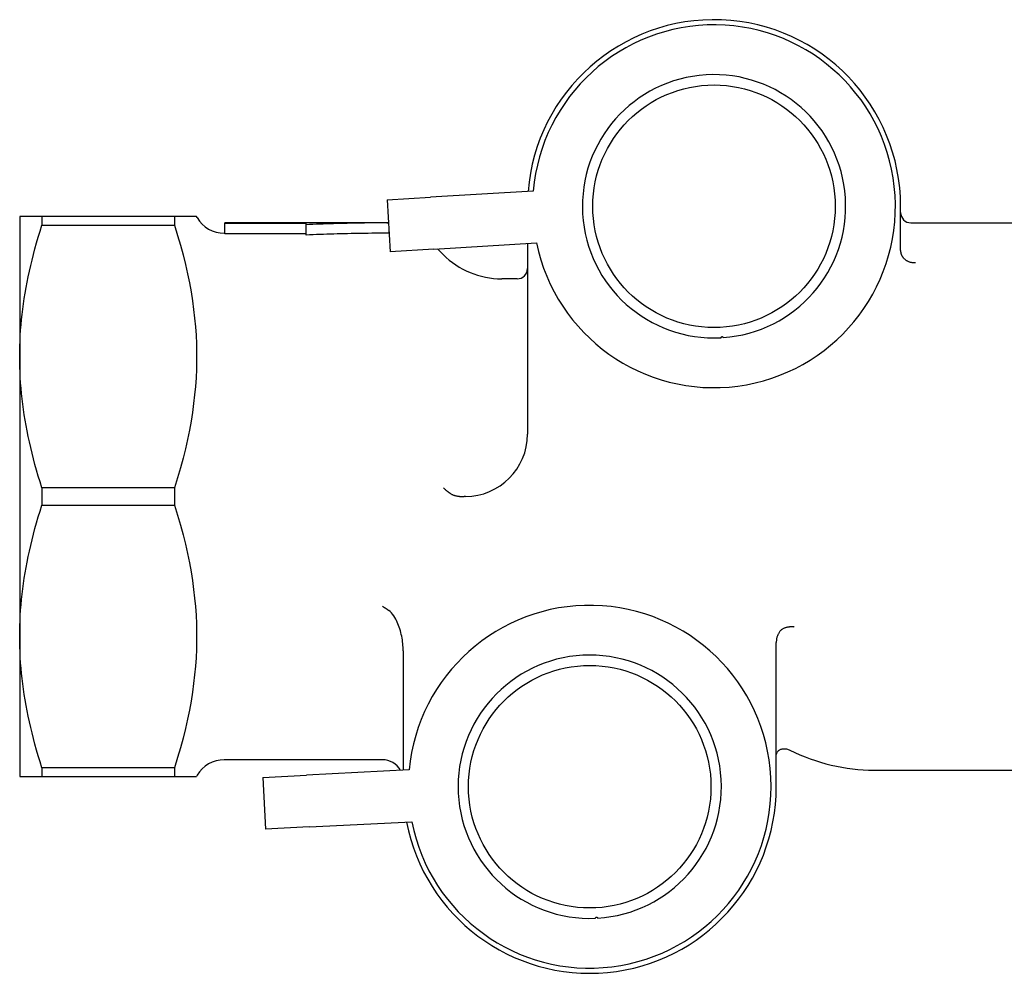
# Model space of a CAD drawing. Header units: millimetres. Extents: x 232 to 500, y 63 to 444.
# Tile 2 of 11: x 232 to 279, y 389 to 435. Entities that reach past the tile are written whole.
import ezdxf

# ---------------------------------------------------------------- set-up
doc = ezdxf.new("R2010")
doc.units = ezdxf.units.MM
doc.layers.add('Detail', color=2, linetype='Continuous')

msp = doc.modelspace()

# ---------------------------------------------------------------- linework, layer by layer
at = {"layer": 'Detail'}
for p, q in [((256.472, 427.1), (251.517, 426.803)), ((249.42, 426.677), (251.517, 426.803)), ((249.42, 426.677), (249.57, 424.181)), ((274.192, 424.241), (274.192, 426.372)), ((232.764, 425.872), (231.692, 425.872)), ((231.692, 425.872), (231.692, 419.122)), ((239.158, 425.872), (232.764, 425.872)), ((232.764, 425.872), (232.764, 425.46)), ((240.23, 425.872), (239.158, 425.872)), ((239.158, 425.872), (239.158, 425.46)), ((240.259, 425.822), (240.23, 425.872)), ((232.764, 425.46), (239.158, 425.46)), ((241.591, 425.546), (241.591, 425.571)), ((249.399, 425.571), (241.591, 425.571)), ((245.511, 425.546), (241.591, 425.546)), ((241.591, 425.047), (241.591, 425.546)), ((245.511, 425.48), (245.511, 425.546)), ((245.511, 424.983), (245.511, 425.48)), ((249.511, 425.071), (249.511, 425.171)), ((274.692, 425.571), (286.184, 425.571)), ((241.591, 425.072), (241.558, 425.072)), ((245.511, 425.047), (241.591, 425.047)), ((249.517, 425.072), (249.511, 425.072)), ((251.666, 424.307), (249.57, 424.181)), ((251.666, 424.307), (256.622, 424.605)), ((252.12, 424.043), (251.846, 424.318)), ((256.192, 424.579), (256.192, 415.372)), ((255.692, 422.872), (254.949, 422.872)), ((231.692, 419.122), (231.692, 405.622)), ((239.158, 412.783), (232.764, 412.783)), ((232.764, 412.783), (232.764, 411.96)), ((239.158, 412.783), (239.158, 411.96)), ((232.764, 411.96), (239.158, 411.96)), ((231.692, 405.622), (231.692, 398.872)), ((268.195, 398.372), (268.195, 405.334)), ((250.195, 404.926), (250.195, 399.164)), ((249.195, 399.672), (241.558, 399.672)), ((239.158, 399.283), (232.764, 399.283)), ((232.764, 399.283), (232.764, 398.872)), ((239.158, 399.283), (239.158, 398.872)), ((250.482, 399.179), (245.524, 398.926)), ((272.911, 399.172), (282.531, 399.172)), ((231.692, 398.872), (232.764, 398.872)), ((232.764, 398.872), (239.158, 398.872)), ((239.158, 398.872), (240.23, 398.872)), ((240.259, 398.922), (240.23, 398.872)), ((243.427, 398.819), (245.524, 398.926)), ((243.427, 398.819), (243.554, 396.322)), ((245.651, 396.429), (250.61, 396.682)), ((245.651, 396.429), (243.554, 396.322))]:
    msp.add_line(p, q, dxfattribs=at)
at = {"layer": 'Detail', "flags": 128}
for points in [[(231.692, 419.122), (231.694, 419.377), (231.699, 419.631), (231.709, 419.886), (231.721, 420.14), (231.738, 420.394), (231.758, 420.648), (231.782, 420.903), (231.809, 421.158), (231.84, 421.414), (231.875, 421.67), (231.913, 421.928), (231.955, 422.187), (232.001, 422.448), (232.051, 422.71), (232.104, 422.973), (232.161, 423.239), (232.222, 423.507), (232.287, 423.778), (232.356, 424.05), (232.429, 424.326), (232.507, 424.605), (232.588, 424.886), (232.674, 425.171), (232.764, 425.46)], [(239.158, 425.46), (239.309, 424.969), (239.447, 424.491), (239.573, 424.024), (239.686, 423.566), (239.787, 423.118), (239.878, 422.677), (239.957, 422.243), (240.026, 421.815), (240.084, 421.392), (240.133, 420.974), (240.171, 420.558), (240.2, 420.146), (240.219, 419.735), (240.229, 419.326), (240.229, 418.917), (240.219, 418.508), (240.2, 418.097), (240.171, 417.685), (240.133, 417.269), (240.084, 416.851), (240.026, 416.428), (239.957, 416), (239.878, 415.566), (239.787, 415.126), (239.686, 414.677), (239.573, 414.219), (239.447, 413.752), (239.309, 413.274), (239.158, 412.783)], [(249.487, 425.571), (249.321, 425.571), (249.155, 425.57), (248.99, 425.569), (248.824, 425.568), (248.658, 425.566), (248.493, 425.565), (248.327, 425.562), (248.161, 425.56), (247.996, 425.557), (247.83, 425.554), (247.664, 425.551), (247.499, 425.547), (247.333, 425.543), (247.167, 425.539), (247.002, 425.534), (246.836, 425.529), (246.67, 425.524), (246.505, 425.519), (246.339, 425.513), (246.173, 425.507), (246.008, 425.501), (245.842, 425.494), (245.676, 425.487), (245.511, 425.48)], [(249.399, 425.571), (249.402, 425.571), (249.406, 425.571), (249.41, 425.571), (249.413, 425.571), (249.417, 425.571), (249.421, 425.571), (249.424, 425.571), (249.428, 425.571), (249.432, 425.571), (249.435, 425.571), (249.439, 425.571), (249.443, 425.571), (249.446, 425.571), (249.45, 425.571), (249.454, 425.571), (249.457, 425.571), (249.461, 425.571), (249.465, 425.571), (249.468, 425.571), (249.472, 425.571), (249.476, 425.571), (249.479, 425.571), (249.483, 425.571), (249.487, 425.571)], [(249.511, 425.071), (249.344, 425.071), (249.177, 425.071), (249.011, 425.07), (248.844, 425.068), (248.677, 425.067), (248.511, 425.065), (248.344, 425.063), (248.177, 425.061), (248.011, 425.058), (247.844, 425.055), (247.677, 425.052), (247.511, 425.048), (247.344, 425.044), (247.177, 425.04), (247.011, 425.036), (246.844, 425.031), (246.677, 425.026), (246.511, 425.021), (246.344, 425.016), (246.177, 425.01), (246.011, 425.004), (245.844, 424.997), (245.677, 424.99), (245.511, 424.983)], [(274.192, 424.241), (274.192, 424.224), (274.193, 424.208), (274.194, 424.192), (274.196, 424.176), (274.198, 424.16), (274.201, 424.144), (274.204, 424.128), (274.207, 424.112), (274.211, 424.096), (274.216, 424.08), (274.221, 424.065), (274.226, 424.049), (274.232, 424.034), (274.238, 424.019), (274.245, 424.004), (274.252, 423.99), (274.26, 423.975), (274.268, 423.961), (274.277, 423.947), (274.286, 423.934), (274.295, 423.921), (274.305, 423.908), (274.315, 423.895), (274.325, 423.882)], [(274.905, 423.644), (274.883, 423.641), (274.861, 423.64), (274.838, 423.64), (274.815, 423.64), (274.791, 423.642), (274.767, 423.645), (274.743, 423.648), (274.718, 423.653), (274.693, 423.659), (274.668, 423.666), (274.643, 423.673), (274.617, 423.682), (274.592, 423.693), (274.566, 423.704), (274.541, 423.716), (274.515, 423.73), (274.49, 423.745), (274.465, 423.761), (274.44, 423.778), (274.416, 423.797), (274.392, 423.817), (274.369, 423.837), (274.347, 423.859), (274.325, 423.882)], [(265.53, 420.031), (265.53, 420.036), (265.53, 420.042), (265.532, 420.047), (265.534, 420.053), (265.536, 420.059), (265.54, 420.064), (265.544, 420.068), (265.549, 420.073), (265.555, 420.077), (265.562, 420.08), (265.569, 420.082), (265.576, 420.083), (265.584, 420.083), (265.592, 420.082), (265.599, 420.079), (265.605, 420.076), (265.611, 420.073), (265.615, 420.068), (265.619, 420.064), (265.623, 420.059), (265.625, 420.053), (265.627, 420.048), (265.629, 420.042), (265.629, 420.037)], [(232.764, 412.783), (232.674, 413.072), (232.588, 413.357), (232.507, 413.639), (232.429, 413.917), (232.356, 414.193), (232.287, 414.466), (232.222, 414.736), (232.161, 415.004), (232.104, 415.27), (232.051, 415.533), (232.001, 415.795), (231.955, 416.056), (231.913, 416.315), (231.875, 416.573), (231.84, 416.829), (231.809, 417.085), (231.782, 417.341), (231.758, 417.595), (231.738, 417.849), (231.721, 418.103), (231.709, 418.358), (231.699, 418.612), (231.694, 418.866), (231.692, 419.122)], [(252.499, 412.499), (252.481, 412.509), (252.464, 412.52), (252.447, 412.531), (252.43, 412.543), (252.414, 412.554), (252.397, 412.566), (252.381, 412.577), (252.365, 412.589), (252.349, 412.601), (252.333, 412.613), (252.318, 412.625), (252.302, 412.637), (252.287, 412.65), (252.273, 412.662), (252.258, 412.674), (252.244, 412.687), (252.23, 412.699), (252.216, 412.712), (252.203, 412.724), (252.19, 412.737), (252.177, 412.75), (252.164, 412.762), (252.152, 412.775), (252.14, 412.787)], [(252.499, 412.499), (252.522, 412.485), (252.546, 412.472), (252.571, 412.46), (252.596, 412.45), (252.622, 412.44), (252.648, 412.431), (252.674, 412.422), (252.7, 412.415), (252.727, 412.408), (252.754, 412.402), (252.781, 412.396), (252.808, 412.391), (252.835, 412.387), (252.862, 412.384), (252.89, 412.38), (252.917, 412.378), (252.945, 412.375), (252.972, 412.374), (253, 412.372), (253.028, 412.371), (253.055, 412.371), (253.083, 412.371), (253.11, 412.371), (253.138, 412.371)], [(231.692, 405.622), (231.694, 405.877), (231.699, 406.131), (231.709, 406.386), (231.721, 406.64), (231.738, 406.894), (231.758, 407.148), (231.782, 407.403), (231.809, 407.658), (231.84, 407.914), (231.875, 408.17), (231.913, 408.428), (231.955, 408.687), (232.001, 408.948), (232.051, 409.21), (232.104, 409.473), (232.161, 409.739), (232.222, 410.007), (232.287, 410.278), (232.356, 410.55), (232.429, 410.826), (232.507, 411.105), (232.588, 411.386), (232.674, 411.671), (232.764, 411.96)], [(239.158, 411.96), (239.309, 411.469), (239.447, 410.991), (239.573, 410.524), (239.686, 410.066), (239.787, 409.618), (239.878, 409.177), (239.957, 408.743), (240.026, 408.315), (240.084, 407.892), (240.133, 407.474), (240.171, 407.058), (240.2, 406.646), (240.219, 406.235), (240.229, 405.826), (240.229, 405.417), (240.219, 405.008), (240.2, 404.597), (240.171, 404.185), (240.133, 403.769), (240.084, 403.351), (240.026, 402.928), (239.957, 402.5), (239.878, 402.066), (239.787, 401.626), (239.686, 401.177), (239.573, 400.719), (239.447, 400.252), (239.309, 399.774), (239.158, 399.283)], [(249.195, 407.081), (249.208, 407.073), (249.22, 407.065), (249.233, 407.056), (249.246, 407.048), (249.259, 407.04), (249.271, 407.031), (249.284, 407.023), (249.297, 407.015), (249.309, 407.006), (249.322, 406.997), (249.335, 406.989), (249.347, 406.98), (249.36, 406.971), (249.373, 406.963), (249.385, 406.954), (249.398, 406.945), (249.411, 406.936), (249.423, 406.927), (249.436, 406.918), (249.448, 406.909), (249.461, 406.9), (249.473, 406.891), (249.486, 406.882), (249.498, 406.872)], [(250.195, 404.926), (250.194, 405.01), (250.19, 405.097), (250.185, 405.184), (250.177, 405.273), (250.166, 405.362), (250.154, 405.451), (250.139, 405.541), (250.122, 405.631), (250.103, 405.72), (250.082, 405.808), (250.059, 405.896), (250.033, 405.982), (250.005, 406.066), (249.976, 406.149), (249.944, 406.229), (249.91, 406.307), (249.873, 406.384), (249.832, 406.462), (249.787, 406.54), (249.737, 406.616), (249.683, 406.689), (249.625, 406.757), (249.564, 406.818), (249.498, 406.872)], [(268.577, 406.018), (268.547, 406.006), (268.518, 405.992), (268.49, 405.975), (268.463, 405.956), (268.437, 405.936), (268.413, 405.914), (268.39, 405.89), (268.369, 405.865), (268.349, 405.839), (268.33, 405.812), (268.312, 405.784), (268.295, 405.754), (268.279, 405.723), (268.265, 405.691), (268.252, 405.657), (268.24, 405.623), (268.229, 405.588), (268.22, 405.553), (268.213, 405.517), (268.206, 405.481), (268.201, 405.444), (268.198, 405.407), (268.196, 405.371), (268.195, 405.334)], [(269.055, 406.075), (269.04, 406.078), (269.024, 406.08), (269.008, 406.082), (268.992, 406.083), (268.974, 406.084), (268.956, 406.085), (268.938, 406.085), (268.919, 406.085), (268.9, 406.084), (268.88, 406.082), (268.86, 406.081), (268.84, 406.079), (268.819, 406.076), (268.798, 406.073), (268.776, 406.069), (268.755, 406.066), (268.733, 406.061), (268.711, 406.056), (268.688, 406.051), (268.666, 406.045), (268.644, 406.039), (268.622, 406.032), (268.599, 406.025), (268.577, 406.018)], [(232.764, 399.283), (232.674, 399.572), (232.588, 399.857), (232.507, 400.139), (232.429, 400.417), (232.356, 400.693), (232.287, 400.966), (232.222, 401.236), (232.161, 401.504), (232.104, 401.77), (232.051, 402.033), (232.001, 402.295), (231.955, 402.556), (231.913, 402.815), (231.875, 403.073), (231.84, 403.329), (231.809, 403.585), (231.782, 403.841), (231.758, 404.095), (231.738, 404.349), (231.721, 404.603), (231.709, 404.858), (231.699, 405.112), (231.694, 405.366), (231.692, 405.622)], [(268.195, 399.865), (268.197, 399.906), (268.204, 399.944), (268.214, 399.98), (268.227, 400.012), (268.243, 400.042), (268.262, 400.07), (268.284, 400.094), (268.307, 400.116), (268.332, 400.135), (268.359, 400.152), (268.388, 400.167), (268.418, 400.179), (268.449, 400.189), (268.481, 400.197), (268.514, 400.202), (268.549, 400.205), (268.584, 400.205), (268.62, 400.204), (268.657, 400.199), (268.694, 400.192), (268.732, 400.183), (268.771, 400.171), (268.81, 400.156), (268.849, 400.138)], [(259.475, 392.028), (259.476, 392.033), (259.476, 392.039), (259.478, 392.045), (259.48, 392.05), (259.482, 392.056), (259.486, 392.061), (259.49, 392.066), (259.495, 392.07), (259.501, 392.074), (259.508, 392.077), (259.515, 392.079), (259.523, 392.08), (259.53, 392.08), (259.538, 392.079), (259.545, 392.076), (259.551, 392.073), (259.557, 392.069), (259.561, 392.065), (259.566, 392.06), (259.569, 392.055), (259.572, 392.049), (259.573, 392.044), (259.575, 392.038), (259.575, 392.033)]]:
    msp.add_lwpolyline(points, dxfattribs=at)
at = {"layer": 'Detail'}
for centre in [(265.192, 426.372), (259.195, 398.372)]:
    msp.add_circle(centre, 5.85, dxfattribs=at)
for centre, radius, start, end in [((265.192, 426.372), 9, 0, 175.4524), ((265.192, 426.372), 8.75, 191.6491, 175.2227), ((265.192, 426.372), 6.35, 273.9502, 273.0479), ((241.558, 426.572), 1.5, 210, 270), ((274.692, 426.072), 0.5, 180, 270), ((254.949, 426.872), 4, 225, 270), ((255.692, 423.372), 0.5, 270, 0), ((253.192, 415.372), 3, 270.0284, 0), ((253.195, 409.372), 3, 90.0284, 91.094), ((259.195, 398.372), 8.75, 191.1332, 174.7068), ((259.195, 398.372), 6.35, 273.4343, 272.532), ((241.558, 398.172), 1.5, 90, 150), ((249.195, 398.672), 1, 29.0864, 90), ((259.195, 398.372), 9, 190.9035, 0)]:
    msp.add_arc(centre, radius, start, end, dxfattribs=at)
msp.add_ellipse((272.911, 412.372), major_axis=(0, -13.2), ratio=0.819152, start_param=5.89808, end_param=6.283185, dxfattribs=at)

doc.saveas('drawing.dxf')
